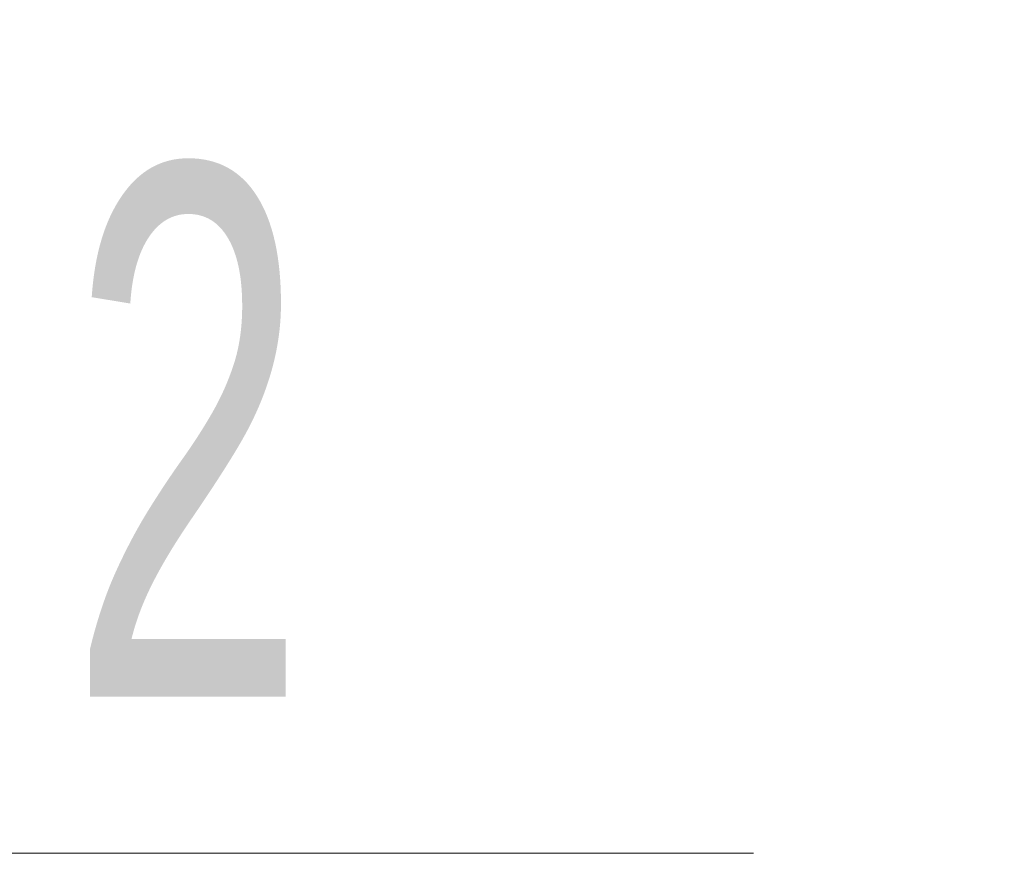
# Model space of a CAD drawing. Header units: millimetres. Extents: x 0 to 11920, y 0 to 8400.
# Tile 55 of 61: x 8958 to 9088, y 5460 to 5570. Entities that reach past the tile are written whole.
import ezdxf

# ---------------------------------------------------------------- set-up
doc = ezdxf.new("R2010")
doc.units = ezdxf.units.MM
doc.header["$LTSCALE"] = 20
doc.styles.add('SLDTEXTSTYLE0', font='TXT', dxfattribs={"width": 0.605})

# ---------------------------------------------------------------- blocks, each defined once
blk = doc.blocks.new('SW_SYMBOL_MOD_CL')
at = {"color": 0, "linetype": 'Continuous', "lineweight": 0, "char_height": 15515, "attachment_point": 5, "style": 'SLDTEXTSTYLE0'}
for s, insert in [('C', (8000, 12000)), ('L', (12000, 6000))]:
    blk.add_mtext(s, dxfattribs=dict(at, insert=insert))
blk = doc.blocks.new('SW_NOTE_0_3')
at = {"color": 0, "linetype": 'Continuous', "lineweight": 0}
for p, q in [((0, 0), (331.11, 0)), ((331.11, 0), (0, 0)), ((0, 0), (331.11, 0)), ((331.11, 0), (0, 0)), ((0, 0), (331.11, 0)), ((331.11, 0), (0, 0))]:
    blk.add_line(p, q, dxfattribs=at)
at = {"color": 0, "linetype": 'Continuous', "lineweight": 0, "xscale": 0.004511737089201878, "yscale": 0.004511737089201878, "zscale": 0.004511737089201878}
blk.add_blockref('SW_SYMBOL_MOD_CL', (0.96, 10.57), dxfattribs=at)
at = {"color": 0, "linetype": 'Continuous', "lineweight": 0, "insert": (118.01, 90.69), "char_height": 70, "attachment_point": 1, "style": 'SLDTEXTSTYLE0'}
blk.add_mtext('Axis 2', dxfattribs=at)

msp = doc.modelspace()

# ---------------------------------------------------------------- block references
at = {"color": 7, "linetype": 'Continuous', "lineweight": 0}
msp.add_blockref('SW_NOTE_0_3', (8723.33, 5460), dxfattribs=at)

doc.saveas('drawing.dxf')
